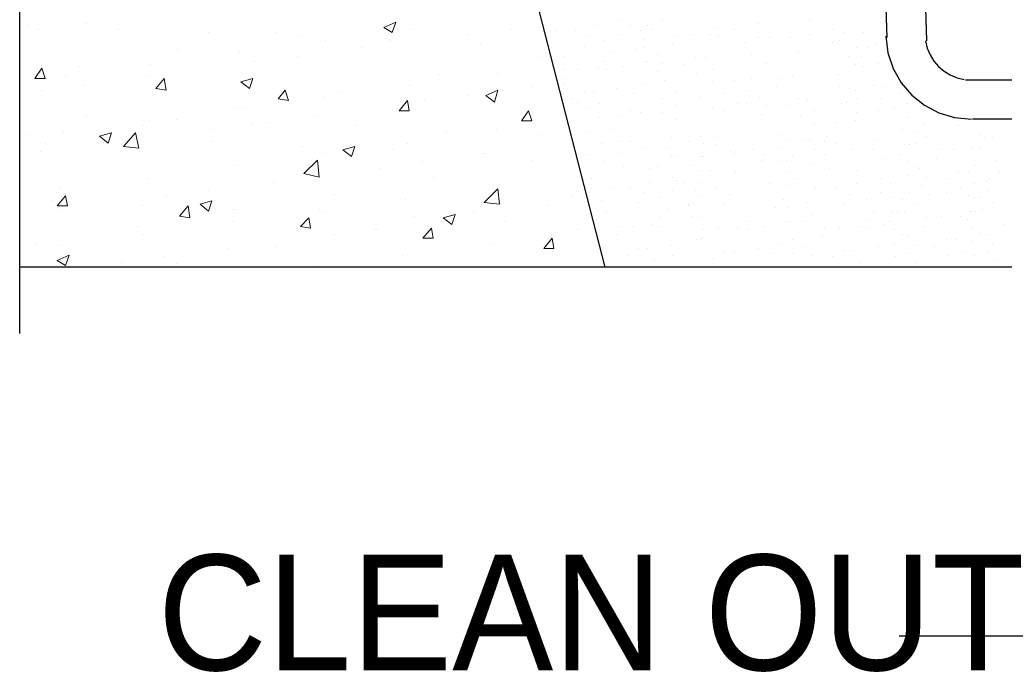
# Model space of a CAD drawing. Header units: millimetres. Extents: x 0 to 420, y 0 to 297.
# Tile 83 of 100: x 158 to 183, y 209 to 225. Entities that reach past the tile are written whole.
import ezdxf

# ---------------------------------------------------------------- set-up
doc = ezdxf.new("R2010")
doc.units = ezdxf.units.MM
doc.layers.add('LINE_000000', color=7, linetype='Continuous')
doc.layers.add('TEXT', color=7, linetype='Continuous')

msp = doc.modelspace()

# ---------------------------------------------------------------- linework, layer by layer
at = {"layer": 'LINE_000000', "lineweight": 25}
for p, q in [((168.487, 235.881), (172.847, 218.948)), ((180.594, 232.537), (180.848, 224.578)), ((179.874, 224.663), (179.62, 231.817)), ((158.284, 217.297), (158.284, 229.912)), ((172.593, 224.959), (172.593, 224.959)), ((173.186, 225.086), (173.186, 225.086)), ((173.482, 224.959), (173.482, 224.959)), ((173.905, 224.959), (173.905, 224.959)), ((174.286, 225.086), (174.286, 225.086)), ((175.641, 224.917), (175.641, 224.917)), ((176.657, 225.002), (176.657, 225.002)), ((177.927, 225.086), (177.927, 225.086)), ((179.705, 225.044), (179.705, 225.044)), ((171.619, 224.832), (171.619, 224.832)), ((172.127, 224.832), (172.127, 224.832)), ((172.466, 224.705), (172.466, 224.705)), ((173.186, 224.748), (173.186, 224.748)), ((173.736, 224.832), (173.736, 224.832)), ((174.032, 224.875), (174.032, 224.875)), ((174.583, 224.705), (174.583, 224.705)), ((174.964, 224.748), (174.964, 224.748)), ((175.472, 224.748), (175.472, 224.748)), ((175.683, 224.705), (175.683, 224.705)), ((176.064, 224.875), (176.064, 224.875)), ((177.927, 224.748), (177.927, 224.748)), ((178.52, 224.875), (178.52, 224.875)), ((178.816, 224.79), (178.816, 224.79)), ((179.282, 224.79), (179.282, 224.79)), ((172.339, 224.451), (172.339, 224.451)), ((172.847, 224.578), (172.847, 224.578)), ((173.821, 224.621), (173.821, 224.621)), ((174.54, 224.494), (174.54, 224.494)), ((176.318, 224.536), (176.318, 224.536)), ((176.657, 224.663), (176.657, 224.663)), ((176.953, 224.663), (176.953, 224.663)), ((177.461, 224.663), (177.461, 224.663)), ((178.52, 224.536), (178.52, 224.536)), ((178.689, 224.578), (178.689, 224.578)), ((179.578, 224.494), (179.578, 224.494)), ((171.831, 224.197), (171.831, 224.197)), ((173.059, 224.282), (173.059, 224.282)), ((173.609, 224.367), (173.609, 224.367)), ((173.821, 224.409), (173.821, 224.409)), ((174.159, 224.24), (174.159, 224.24)), ((176.488, 224.24), (176.488, 224.24)), ((177.673, 224.282), (177.673, 224.282)), ((178.901, 224.197), (178.901, 224.197)), ((179.112, 224.409), (179.112, 224.409)), ((179.239, 224.197), (179.239, 224.197)), ((179.409, 224.409), (179.409, 224.409)), ((172.847, 224.07), (172.847, 224.07)), ((173.313, 223.943), (173.313, 223.943)), ((173.821, 224.07), (173.821, 224.07)), ((173.905, 224.07), (173.905, 224.07)), ((174.286, 224.028), (174.286, 224.028)), ((174.837, 223.986), (174.837, 223.986)), ((175.091, 224.155), (175.091, 224.155)), ((175.345, 224.155), (175.345, 224.155)), ((176.869, 224.028), (176.869, 224.028)), ((179.07, 223.986), (179.07, 223.986)), ((179.282, 223.943), (179.282, 223.943)), ((179.663, 224.028), (179.663, 224.028)), ((171.831, 223.859), (171.831, 223.859)), ((172.17, 223.859), (172.17, 223.859)), ((172.678, 223.901), (172.678, 223.901)), ((172.889, 223.859), (172.889, 223.859)), ((174.159, 223.816), (174.159, 223.816)), ((175.133, 223.774), (175.133, 223.774)), ((175.514, 223.859), (175.514, 223.859)), ((177.504, 223.689), (177.504, 223.689)), ((178.647, 223.732), (178.647, 223.732)), ((171.789, 223.647), (171.789, 223.647)), ((171.831, 223.52), (171.831, 223.52)), ((173.778, 223.52), (173.778, 223.52)), ((174.329, 223.605), (174.329, 223.605)), ((175.514, 223.562), (175.514, 223.562)), ((176.064, 223.605), (176.064, 223.605)), ((176.488, 223.647), (176.488, 223.647)), ((177.165, 223.647), (177.165, 223.647)), ((179.536, 223.478), (179.536, 223.478)), ((199.686, 223.605), (181.822, 223.605)), ((172.339, 223.308), (172.339, 223.308)), ((172.551, 223.308), (172.551, 223.308)), ((173.143, 223.393), (173.143, 223.393)), ((173.567, 223.266), (173.567, 223.266)), ((174.625, 223.308), (174.625, 223.308)), ((175.81, 223.266), (175.81, 223.266)), ((176.361, 223.351), (176.361, 223.351)), ((177.123, 223.435), (177.123, 223.435)), ((178.689, 223.435), (178.689, 223.435)), ((178.943, 223.393), (178.943, 223.393)), ((179.07, 223.351), (179.07, 223.351)), ((179.832, 223.435), (179.832, 223.435)), ((180.213, 223.266), (180.213, 223.266)), ((172.043, 223.139), (172.043, 223.139)), ((172.17, 223.054), (172.17, 223.054)), ((172.72, 223.012), (172.72, 223.012)), ((174.286, 223.139), (174.286, 223.139)), ((174.625, 222.97), (174.625, 222.97)), ((175.218, 223.181), (175.218, 223.181)), ((176.149, 223.012), (176.149, 223.012)), ((176.361, 223.012), (176.361, 223.012)), ((176.699, 223.181), (176.699, 223.181)), ((176.869, 222.97), (176.869, 222.97)), ((177.377, 222.97), (177.377, 222.97)), ((177.673, 223.139), (177.673, 223.139)), ((177.885, 223.097), (177.885, 223.097)), ((178.731, 223.012), (178.731, 223.012)), ((178.858, 223.054), (178.858, 223.054)), ((179.112, 223.139), (179.112, 223.139)), ((179.705, 223.139), (179.705, 223.139)), ((180.382, 223.012), (180.382, 223.012)), ((172.381, 222.927), (172.381, 222.927)), ((173.27, 222.716), (173.27, 222.716)), ((173.482, 222.843), (173.482, 222.843)), ((173.736, 222.8), (173.736, 222.8)), ((174.286, 222.8), (174.286, 222.8)), ((175.514, 222.927), (175.514, 222.927)), ((175.81, 222.843), (175.81, 222.843)), ((176.742, 222.758), (176.742, 222.758)), ((177.715, 222.716), (177.715, 222.716)), ((178.054, 222.843), (178.054, 222.843)), ((179.112, 222.8), (179.112, 222.8)), ((179.663, 222.843), (179.663, 222.843)), ((180.044, 222.927), (180.044, 222.927)), ((172.72, 222.673), (172.72, 222.673)), ((174.625, 222.631), (174.625, 222.631)), ((178.054, 222.504), (178.054, 222.504)), ((178.604, 222.546), (178.604, 222.546)), ((179.07, 222.589), (179.07, 222.589)), ((180.382, 222.673), (180.382, 222.673)), ((180.763, 222.504), (180.763, 222.504)), ((183.134, 222.631), (181.991, 222.631)), ((172.466, 222.292), (172.466, 222.292)), ((173.059, 222.377), (173.059, 222.377)), ((177.165, 222.25), (177.165, 222.25)), ((180.255, 222.377), (180.255, 222.377)), ((180.552, 222.335), (180.552, 222.335)), ((181.652, 222.462), (181.652, 222.462)), ((182.203, 222.25), (182.203, 222.25)), ((172.762, 222.038), (172.762, 222.038)), ((173.186, 222.081), (173.186, 222.081)), ((173.482, 222.081), (173.482, 222.081)), ((174.498, 222.165), (174.498, 222.165)), ((174.921, 222.081), (174.921, 222.081)), ((175.218, 222.208), (175.218, 222.208)), ((175.302, 222.038), (175.302, 222.038)), ((175.599, 221.996), (175.599, 221.996)), ((175.641, 222.165), (175.641, 222.165)), ((177.377, 222.123), (177.377, 222.123)), ((177.758, 222.123), (177.758, 222.123)), ((177.927, 222.123), (177.927, 222.123)), ((178.308, 222.081), (178.308, 222.081)), ((178.35, 222.208), (178.35, 222.208)), ((178.604, 222.038), (178.604, 222.038)), ((179.62, 222.123), (179.62, 222.123)), ((180.298, 221.996), (180.298, 221.996)), ((180.425, 221.996), (180.425, 221.996)), ((180.594, 222.038), (180.594, 222.038)), ((180.848, 222.208), (180.848, 222.208)), ((182.287, 222.165), (182.287, 222.165)), ((182.499, 222.165), (182.499, 222.165)), ((172.381, 221.742), (172.381, 221.742)), ((173.186, 221.784), (173.186, 221.784)), ((173.863, 221.911), (173.863, 221.911)), ((174.371, 221.911), (174.371, 221.911)), ((175.98, 221.827), (175.98, 221.827)), ((176.064, 221.784), (176.064, 221.784)), ((176.53, 221.869), (176.53, 221.869)), ((176.826, 221.742), (176.826, 221.742)), ((177.165, 221.911), (177.165, 221.911)), ((178.096, 221.869), (178.096, 221.869)), ((178.308, 221.742), (178.308, 221.742)), ((178.985, 221.869), (178.985, 221.869)), ((179.493, 221.869), (179.493, 221.869)), ((180.213, 221.742), (180.213, 221.742)), ((181.144, 221.869), (181.144, 221.869)), ((181.525, 221.869), (181.525, 221.869)), ((181.991, 221.911), (181.991, 221.911)), ((182.203, 221.911), (182.203, 221.911)), ((172.847, 221.573), (172.847, 221.573)), ((174.498, 221.7), (174.498, 221.7)), ((174.583, 221.7), (174.583, 221.7)), ((174.964, 221.488), (174.964, 221.488)), ((175.26, 221.7), (175.26, 221.7)), ((175.302, 221.7), (175.302, 221.7)), ((176.742, 221.615), (176.742, 221.615)), ((177.165, 221.573), (177.165, 221.573)), ((177.377, 221.615), (177.377, 221.615)), ((177.504, 221.7), (177.504, 221.7)), ((177.969, 221.53), (177.969, 221.53)), ((179.747, 221.657), (179.747, 221.657)), ((180.382, 221.573), (180.382, 221.573)), ((181.102, 221.657), (181.102, 221.657)), ((182.076, 221.488), (182.076, 221.488)), ((182.584, 221.615), (182.584, 221.615)), ((173.313, 221.446), (173.313, 221.446)), ((173.948, 221.403), (173.948, 221.403)), ((174.159, 221.446), (174.159, 221.446)), ((175.26, 221.361), (175.26, 221.361)), ((175.472, 221.361), (175.472, 221.361)), ((176.107, 221.319), (176.107, 221.319)), ((177.377, 221.319), (177.377, 221.319)), ((178.435, 221.403), (178.435, 221.403)), ((179.112, 221.361), (179.112, 221.361)), ((180.552, 221.446), (180.552, 221.446)), ((180.679, 221.403), (180.679, 221.403)), ((181.652, 221.319), (181.652, 221.319)), ((181.906, 221.319), (181.906, 221.319)), ((182.668, 221.319), (182.668, 221.319)), ((172.508, 221.149), (172.508, 221.149)), ((173.948, 221.065), (173.948, 221.065)), ((174.54, 221.192), (174.54, 221.192)), ((174.625, 221.107), (174.625, 221.107)), ((174.837, 221.065), (174.837, 221.065)), ((175.26, 221.065), (175.26, 221.065)), ((176.953, 221.022), (176.953, 221.022)), ((177.631, 221.149), (177.631, 221.149)), ((179.112, 221.022), (179.112, 221.022)), ((179.705, 221.149), (179.705, 221.149)), ((179.959, 221.022), (179.959, 221.022)), ((180.382, 221.234), (180.382, 221.234)), ((180.848, 221.192), (180.848, 221.192)), ((181.356, 221.149), (181.356, 221.149)), ((182.033, 221.022), (182.033, 221.022)), ((182.33, 221.107), (182.33, 221.107)), ((182.414, 221.149), (182.414, 221.149)), ((172.508, 220.895), (172.508, 220.895)), ((172.974, 220.938), (172.974, 220.938)), ((173.482, 220.938), (173.482, 220.938)), ((173.821, 220.811), (173.821, 220.811)), ((174.54, 220.853), (174.54, 220.853)), ((175.091, 220.853), (175.091, 220.853)), ((175.599, 220.895), (175.599, 220.895)), ((175.937, 220.768), (175.937, 220.768)), ((177.377, 220.98), (177.377, 220.98)), ((178.096, 220.895), (178.096, 220.895)), ((178.604, 220.895), (178.604, 220.895)), ((178.943, 220.768), (178.943, 220.768)), ((179.705, 220.811), (179.705, 220.811)), ((180.425, 220.811), (180.425, 220.811)), ((180.721, 220.98), (180.721, 220.98)), ((180.89, 220.768), (180.89, 220.768)), ((181.356, 220.811), (181.356, 220.811)), ((181.695, 220.938), (181.695, 220.938)), ((182.372, 220.853), (182.372, 220.853)), ((172.762, 220.599), (172.762, 220.599)), ((173.694, 220.557), (173.694, 220.557)), ((174.202, 220.684), (174.202, 220.684)), ((174.921, 220.514), (174.921, 220.514)), ((175.175, 220.726), (175.175, 220.726)), ((175.81, 220.514), (175.81, 220.514)), ((177.292, 220.641), (177.292, 220.641)), ((177.885, 220.557), (177.885, 220.557)), ((178.816, 220.514), (178.816, 220.514)), ((179.366, 220.641), (179.366, 220.641)), ((179.959, 220.684), (179.959, 220.684)), ((180.255, 220.641), (180.255, 220.641)), ((180.552, 220.514), (180.552, 220.514)), ((181.906, 220.726), (181.906, 220.726)), ((182.033, 220.684), (182.033, 220.684)), ((182.203, 220.684), (182.203, 220.684)), ((182.499, 220.557), (182.499, 220.557)), ((172.889, 220.303), (172.889, 220.303)), ((174.413, 220.387), (174.413, 220.387)), ((174.413, 220.387), (174.413, 220.387)), ((174.921, 220.472), (174.921, 220.472)), ((177.08, 220.43), (177.08, 220.43)), ((177.419, 220.43), (177.419, 220.43)), ((178.012, 220.26), (178.012, 220.26)), ((179.536, 220.345), (179.536, 220.345)), ((180.001, 220.303), (180.001, 220.303)), ((180.128, 220.303), (180.128, 220.303)), ((180.298, 220.345), (180.298, 220.345)), ((181.949, 220.345), (181.949, 220.345)), ((182.076, 220.345), (182.076, 220.345)), ((182.245, 220.387), (182.245, 220.387)), ((172.635, 220.133), (172.635, 220.133)), ((174.202, 220.176), (174.202, 220.176)), ((175.006, 220.218), (175.006, 220.218)), ((175.26, 220.176), (175.26, 220.176)), ((176.361, 220.091), (176.361, 220.091)), ((177.377, 220.091), (177.377, 220.091)), ((177.461, 220.049), (177.461, 220.049)), ((177.758, 220.091), (177.758, 220.091)), ((179.366, 220.133), (179.366, 220.133)), ((179.917, 220.091), (179.917, 220.091)), ((180.848, 220.176), (180.848, 220.176)), ((181.229, 220.218), (181.229, 220.218)), ((181.695, 220.218), (181.695, 220.218)), ((181.864, 220.133), (181.864, 220.133)), ((173.186, 219.964), (173.186, 219.964)), ((173.524, 219.964), (173.524, 219.964)), ((174.032, 220.006), (174.032, 220.006)), ((174.244, 219.964), (174.244, 219.964)), ((175.302, 219.879), (175.302, 219.879)), ((175.683, 219.922), (175.683, 219.922)), ((176.149, 219.922), (176.149, 219.922)), ((176.403, 219.879), (176.403, 219.879)), ((176.784, 219.964), (176.784, 219.964)), ((178.308, 219.922), (178.308, 219.922)), ((178.689, 219.922), (178.689, 219.922)), ((179.155, 219.964), (179.155, 219.964)), ((179.366, 219.922), (179.366, 219.922)), ((179.79, 220.006), (179.79, 220.006)), ((180.044, 219.879), (180.044, 219.879)), ((180.806, 219.964), (180.806, 219.964)), ((181.991, 219.922), (181.991, 219.922)), ((182.203, 219.795), (182.203, 219.795)), ((182.753, 220.006), (182.753, 220.006)), ((173.143, 219.752), (173.143, 219.752)), ((175.133, 219.625), (175.133, 219.625)), ((175.26, 219.668), (175.26, 219.668)), ((177.25, 219.541), (177.25, 219.541)), ((177.504, 219.625), (177.504, 219.625)), ((178.266, 219.71), (178.266, 219.71)), ((180.044, 219.541), (180.044, 219.541)), ((180.255, 219.752), (180.255, 219.752)), ((180.382, 219.71), (180.382, 219.71)), ((181.356, 219.625), (181.356, 219.625)), ((181.568, 219.625), (181.568, 219.625)), ((181.991, 219.583), (181.991, 219.583)), ((182.33, 219.752), (182.33, 219.752)), ((182.499, 219.541), (182.499, 219.541)), ((172.889, 219.287), (172.889, 219.287)), ((173.694, 219.414), (173.694, 219.414)), ((173.905, 219.414), (173.905, 219.414)), ((174.498, 219.498), (174.498, 219.498)), ((175.81, 219.329), (175.81, 219.329)), ((176.064, 219.329), (176.064, 219.329)), ((176.657, 219.414), (176.657, 219.414)), ((177.038, 219.287), (177.038, 219.287)), ((177.504, 219.287), (177.504, 219.287)), ((177.842, 219.456), (177.842, 219.456)), ((178.816, 219.371), (178.816, 219.371)), ((179.028, 219.371), (179.028, 219.371)), ((179.663, 219.456), (179.663, 219.456)), ((180.425, 219.287), (180.425, 219.287)), ((180.552, 219.498), (180.552, 219.498)), ((181.06, 219.456), (181.06, 219.456)), ((181.737, 219.329), (181.737, 219.329)), ((182.372, 219.329), (182.372, 219.329)), ((173.397, 219.244), (173.397, 219.244)), ((174.075, 219.117), (174.075, 219.117)), ((174.54, 219.244), (174.54, 219.244)), ((175.514, 219.16), (175.514, 219.16)), ((178.012, 219.244), (178.012, 219.244)), ((178.52, 219.202), (178.52, 219.202)), ((179.197, 219.075), (179.197, 219.075)), ((180.086, 219.202), (180.086, 219.202)), ((180.594, 219.075), (180.594, 219.075)), ((181.398, 219.244), (181.398, 219.244)), ((182.033, 219.244), (182.033, 219.244)), ((182.541, 219.117), (182.541, 219.117)), ((184.319, 218.948), (158.284, 218.948)), ((202.184, 209.762), (180.171, 209.762))]:
    msp.add_line(p, q, dxfattribs=at)
at = {"layer": 'LINE_000000', "lineweight": 0}
for p, q in [((158.496, 224.959), (158.496, 224.959)), ((159.935, 225.002), (159.935, 225.002)), ((167.344, 224.917), (167.64, 225.044)), ((167.344, 224.917), (167.555, 224.79)), ((167.555, 224.79), (167.64, 225.044)), ((158.75, 224.875), (158.75, 224.875)), ((160.74, 224.875), (160.74, 224.875)), ((162.983, 224.79), (162.983, 224.79)), ((164.677, 224.79), (164.677, 224.79)), ((165.227, 224.705), (165.227, 224.705)), ((168.021, 224.875), (168.021, 224.875)), ((169.46, 224.748), (169.46, 224.748)), ((170.519, 224.875), (170.519, 224.875)), ((165.904, 224.578), (165.904, 224.578)), ((167.513, 224.578), (167.513, 224.578)), ((169.757, 224.494), (169.757, 224.494)), ((162.221, 224.367), (162.221, 224.367)), ((163.745, 224.282), (163.745, 224.282)), ((165.185, 224.197), (165.185, 224.197)), ((166.793, 224.409), (166.793, 224.409)), ((159.766, 223.943), (159.766, 223.943)), ((161.544, 223.986), (161.544, 223.986)), ((164.126, 224.07), (164.126, 224.07)), ((171.196, 224.155), (171.196, 224.155)), ((158.665, 223.647), (158.835, 223.901)), ((158.919, 223.647), (158.835, 223.901)), ((159.427, 223.689), (159.427, 223.689)), ((161.502, 223.689), (161.502, 223.689)), ((168.741, 223.732), (168.741, 223.732)), ((170.18, 223.774), (170.18, 223.774)), ((158.665, 223.647), (158.919, 223.647)), ((159.893, 223.478), (159.893, 223.478)), ((161.671, 223.393), (161.883, 223.647)), ((161.925, 223.351), (161.883, 223.647)), ((163.788, 223.562), (164.084, 223.647)), ((163.788, 223.562), (163.999, 223.393)), ((163.999, 223.393), (164.084, 223.647)), ((167.979, 223.478), (167.979, 223.478)), ((158.835, 223.351), (158.835, 223.351)), ((161.671, 223.393), (161.925, 223.351)), ((164.719, 223.139), (164.888, 223.351)), ((164.973, 223.097), (164.888, 223.351)), ((166.285, 223.308), (166.285, 223.308)), ((169.418, 223.224), (169.418, 223.224)), ((169.884, 223.224), (170.18, 223.351)), ((169.884, 223.224), (170.095, 223.054)), ((170.095, 223.054), (170.18, 223.351)), ((171.027, 223.435), (171.027, 223.435)), ((164.719, 223.139), (164.973, 223.097)), ((165.862, 223.181), (165.862, 223.181)), ((167.725, 222.843), (167.936, 223.097)), ((167.979, 222.843), (167.936, 223.097)), ((168.36, 223.097), (168.36, 223.097)), ((159.935, 222.716), (159.935, 222.716)), ((163.703, 222.885), (163.703, 222.885)), ((163.83, 222.885), (163.83, 222.885)), ((165.693, 222.716), (165.693, 222.716)), ((167.725, 222.843), (167.979, 222.843)), ((170.773, 222.589), (170.942, 222.843)), ((171.027, 222.589), (170.942, 222.843)), ((161.502, 222.589), (161.502, 222.589)), ((162.179, 222.631), (162.179, 222.631)), ((164.084, 222.504), (164.084, 222.504)), ((164.423, 222.546), (164.423, 222.546)), ((170.773, 222.589), (171.027, 222.589)), ((158.538, 222.25), (158.538, 222.25)), ((159.385, 222.292), (159.385, 222.292)), ((160.274, 222.208), (160.57, 222.292)), ((160.486, 222.038), (160.57, 222.292)), ((160.867, 221.954), (161.163, 222.292)), ((161.248, 221.911), (161.163, 222.292)), ((161.375, 222.462), (161.375, 222.462)), ((163.026, 222.377), (163.026, 222.377)), ((166.666, 222.462), (166.666, 222.462)), ((168.91, 222.335), (168.91, 222.335)), ((170.138, 222.377), (170.138, 222.377)), ((171.196, 222.25), (171.196, 222.25)), ((158.919, 222.038), (158.919, 222.038)), ((160.274, 222.208), (160.486, 222.038)), ((160.359, 222.038), (160.359, 222.038)), ((160.824, 222.165), (160.824, 222.165)), ((163.068, 222.081), (163.068, 222.081)), ((167.936, 222.038), (167.936, 222.038)), ((158.792, 221.827), (158.792, 221.827)), ((160.867, 221.954), (161.248, 221.911)), ((165.312, 221.954), (165.312, 221.954)), ((165.82, 221.784), (165.82, 221.784)), ((166.328, 221.869), (166.624, 221.954)), ((166.328, 221.869), (166.539, 221.7)), ((166.539, 221.7), (166.624, 221.954)), ((167.555, 221.869), (167.555, 221.869)), ((169.799, 221.784), (169.799, 221.784)), ((169.884, 221.784), (169.884, 221.784)), ((163.618, 221.488), (163.618, 221.488)), ((165.354, 221.276), (165.693, 221.615)), ((165.735, 221.192), (165.693, 221.615)), ((168.317, 221.573), (168.317, 221.573)), ((171.027, 221.615), (171.027, 221.615)), ((172.085, 221.7), (172.085, 221.7)), ((165.354, 221.276), (165.735, 221.192)), ((167.259, 221.403), (167.259, 221.403)), ((172.254, 221.276), (172.254, 221.276)), ((161.459, 221.149), (161.459, 221.149)), ((164.592, 221.065), (164.592, 221.065)), ((168.571, 221.192), (168.571, 221.192)), ((159.3, 220.895), (159.3, 220.895)), ((162.983, 220.853), (162.983, 220.853)), ((166.116, 220.768), (166.116, 220.768)), ((169.841, 220.557), (170.18, 220.895)), ((170.053, 220.98), (170.053, 220.98)), ((170.222, 220.514), (170.18, 220.895)), ((159.089, 220.599), (159.089, 220.599)), ((159.216, 220.472), (159.427, 220.726)), ((159.47, 220.472), (159.427, 220.726)), ((161.925, 220.726), (161.925, 220.726)), ((162.772, 220.514), (163.068, 220.599)), ((162.772, 220.514), (162.983, 220.345)), ((162.983, 220.345), (163.068, 220.599)), ((167.894, 220.641), (167.894, 220.641)), ((169.841, 220.557), (170.222, 220.514)), ((172.043, 220.726), (172.043, 220.726)), ((159.216, 220.472), (159.47, 220.472)), ((159.258, 220.387), (159.258, 220.387)), ((161.332, 220.472), (161.332, 220.472)), ((162.264, 220.218), (162.475, 220.472)), ((162.518, 220.176), (162.475, 220.472)), ((163.576, 220.387), (163.576, 220.387)), ((163.661, 220.387), (163.661, 220.387)), ((165.735, 220.387), (165.735, 220.387)), ((165.82, 220.303), (165.82, 220.303)), ((168.825, 220.176), (169.122, 220.26)), ((169.037, 220.006), (169.122, 220.26)), ((169.587, 220.303), (169.587, 220.303)), ((171.45, 220.472), (171.45, 220.472)), ((162.264, 220.218), (162.518, 220.176)), ((163.576, 220.091), (163.576, 220.091)), ((165.269, 219.964), (165.481, 220.176)), ((165.523, 219.922), (165.481, 220.176)), ((168.106, 220.218), (168.106, 220.218)), ((168.783, 220.091), (168.783, 220.091)), ((168.825, 220.176), (169.037, 220.006)), ((170.349, 220.091), (170.349, 220.091)), ((161.205, 219.964), (161.205, 219.964)), ((165.269, 219.964), (165.523, 219.922)), ((167.132, 219.879), (167.132, 219.879)), ((167.174, 219.879), (167.174, 219.879)), ((168.317, 219.668), (168.529, 219.922)), ((168.571, 219.668), (168.529, 219.922)), ((172.17, 219.879), (172.17, 219.879)), ((158.708, 219.541), (158.708, 219.541)), ((161.375, 219.752), (161.375, 219.752)), ((166.116, 219.752), (166.116, 219.752)), ((168.317, 219.668), (168.571, 219.668)), ((170.011, 219.541), (170.011, 219.541)), ((171.323, 219.414), (171.535, 219.668)), ((171.577, 219.414), (171.535, 219.668)), ((159.258, 219.498), (159.258, 219.498)), ((163.491, 219.414), (163.491, 219.414)), ((164.677, 219.456), (164.677, 219.456)), ((171.323, 219.414), (171.577, 219.414)), ((159.216, 219.117), (159.512, 219.244)), ((159.216, 219.117), (159.427, 218.99)), ((159.427, 218.99), (159.512, 219.244)), ((160.824, 219.075), (160.824, 219.075)), ((161.883, 219.202), (161.883, 219.202)), ((167.809, 219.244), (167.809, 219.244)), ((162.179, 219.033), (162.179, 219.033)), ((165.693, 218.99), (165.693, 218.99)), ((171.408, 218.948), (171.408, 218.948))]:
    msp.add_line(p, q, dxfattribs=at)
at = {"layer": 'LINE_000000', "lineweight": 25}
for points in [[(179.833, 224.699), (179.888, 224.279), (180.021, 223.89), (180.222, 223.538), (180.483, 223.233), (180.797, 222.981), (181.155, 222.792), (181.548, 222.673), (181.97, 222.631)], [(180.821, 224.581), (180.866, 224.4), (180.937, 224.232), (181.032, 224.079), (181.15, 223.943), (181.286, 223.826), (181.44, 223.732), (181.609, 223.662), (181.79, 223.619)]]:
    msp.add_lwpolyline(points, dxfattribs=at)

# ---------------------------------------------------------------- texts
at = {"layer": 'TEXT'}
msp.add_text('CLEAN OUT', height=2.8758, dxfattribs=at).set_placement((161.713, 208.915))

doc.saveas('drawing.dxf')
